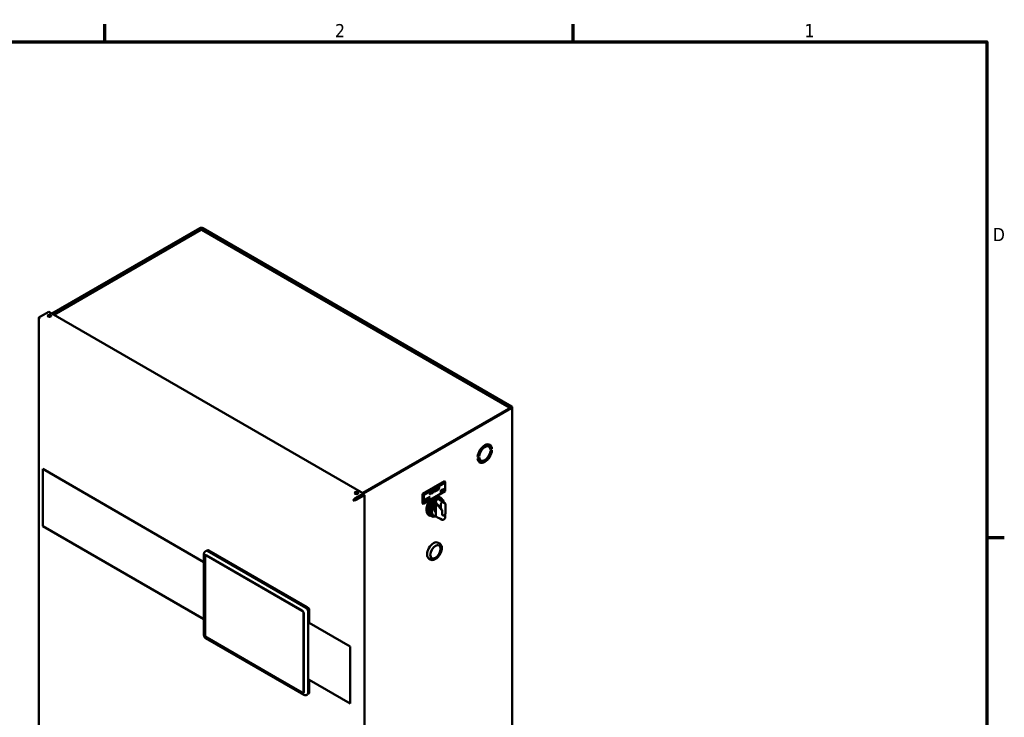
# Model space of a CAD drawing. Header units: inches. Extents: x 1 to 203, y 4 to 128.
# Tile 112 of 112: x 148 to 202, y 89 to 127. Entities that reach past the tile are written whole.
import ezdxf

# ---------------------------------------------------------------- set-up
doc = ezdxf.new("R2010")
doc.units = ezdxf.units.IN
doc.header["$LTSCALE"] = 6
doc.header["$MEASUREMENT"] = 0
doc.layers.add('Border (ANSI)', color=7, linetype='Continuous', lineweight=70)
doc.layers.add('Visible (ANSI)', color=7, linetype='Continuous', lineweight=50)
doc.styles.add('Dimension Text', font='tahoma.ttf')

# ---------------------------------------------------------------- blocks, each defined once
blk = doc.blocks.new('Borders Default Border')
at = {"layer": 'Border (ANSI)'}
for p, q in [((25.5, 21), (25.5, 21.16)), ((29.75, 21), (29.75, 21.16)), ((33.5, 16.5), (33.66, 16.5))]:
    blk.add_line(p, q, dxfattribs=at)
at = {"layer": 'Border (ANSI)', "flags": 128}
blk.add_lwpolyline([(0.5, 1), (0.5, 21), (33.5, 21), (33.5, 1), (0.5, 1)], dxfattribs=at)
at = {"layer": 'Border (ANSI)', "char_height": 0.12, "attachment_point": 7, "style": 'Dimension Text'}
for s, insert in [('2', (27.5886, 21.04)), ('1', (31.8479, 21.04)), ('D', (33.556, 19.19))]:
    blk.add_mtext(s, dxfattribs=dict(at, insert=insert))

msp = doc.modelspace()

# ---------------------------------------------------------------- linework, layer by layer
at = {"layer": 'Visible (ANSI)'}
for p, q in [((150.1231, 111.2006), (158.1743, 115.8489)), ((150.1754, 111.1704), (158.2266, 115.8187)), ((175.0925, 106.1134), (158.2823, 115.8187)), ((175.1448, 106.1436), (158.3347, 115.8489)), ((158.2256, 115.7517), (150.233, 111.1371)), ((175.0233, 106.0868), (158.2834, 115.7517)), ((149.4131, 110.9648), (149.4131, 51.973)), ((149.4355, 110.9589), (149.4138, 110.9575)), ((149.4463, 111.0111), (149.4987, 111.0413)), ((149.9488, 111.3012), (149.4987, 111.0413)), ((149.9282, 111.0277), (150.0069, 111.0731)), ((167.0855, 101.4074), (149.9488, 111.3012)), ((150.0638, 111.0395), (150.0486, 111.0307)), ((149.4462, 110.8864), (149.4463, 110.8865)), ((175.0925, 106.0812), (167.0413, 101.4328)), ((175.1448, 106.051), (167.0855, 101.3979)), ((174.9945, 106.0915), (174.9945, 106.0915)), ((175.1781, 106.0973), (175.1781, 86.7943)), ((173.9026, 103.9534), (173.8503, 103.9836)), ((173.8617, 103.977), (173.8617, 104.0807)), ((173.3766, 103.4379), (173.2934, 103.3899)), ((173.3017, 103.4551), (173.3242, 103.4681)), ((173.3766, 103.4379), (173.3242, 103.4681)), ((173.9806, 103.847), (174.0221, 103.871)), ((174.0744, 103.8408), (173.9912, 103.7928)), ((173.9912, 103.7111), (174.0744, 103.7591)), ((174.0744, 103.8408), (174.0221, 103.871)), ((173.2934, 103.3082), (173.3766, 103.3562)), ((173.4651, 103.1956), (173.4128, 103.2258)), ((173.8617, 103.3711), (173.8617, 103.3849)), ((149.6228, 102.7385), (149.6221, 102.7381)), ((149.6221, 102.7381), (149.6221, 99.6273)), ((158.4001, 97.6702), (149.6221, 102.7381)), ((171.4906, 102.0655), (170.2974, 101.3765)), ((171.5293, 102.0431), (170.336, 101.3542)), ((170.3692, 101.3351), (171.5293, 102.0049)), ((171.4906, 102.0655), (171.5293, 102.0431)), ((171.5293, 102.0049), (171.5293, 102.0431)), ((171.5293, 102.0049), (171.5293, 101.5328)), ((166.6353, 101.1475), (167.0855, 101.4074)), ((166.6353, 101.087), (167.0855, 101.3469)), ((167.0855, 101.3468), (166.6354, 101.0869)), ((167.1378, 101.3166), (166.6877, 101.0567)), ((167.0855, 101.4074), (167.0855, 101.3469)), ((167.1378, 101.3166), (167.0855, 101.3468)), ((167.1378, 42.3249), (167.1378, 101.3166)), ((170.2974, 101.3765), (170.336, 101.3542)), ((170.2974, 101.3765), (170.2974, 100.8662)), ((170.3692, 101.3351), (170.336, 101.3542)), ((170.336, 101.3542), (170.336, 100.8439)), ((171.5293, 101.5328), (170.3692, 100.863)), ((170.3692, 100.863), (170.3692, 101.3351)), ((170.7007, 101.35), (170.7007, 101.4725)), ((170.7042, 101.4786), (170.7291, 101.493)), ((170.7122, 101.3526), (170.7042, 101.348)), ((170.7168, 101.4199), (170.7097, 101.424)), ((170.7157, 101.4661), (170.7157, 101.4222)), ((170.7157, 101.3992), (170.7157, 101.3587)), ((170.7282, 101.4774), (170.7193, 101.4723)), ((170.7193, 101.4202), (170.726, 101.4241)), ((170.7285, 101.4107), (170.7193, 101.4054)), ((170.7512, 101.4831), (170.7441, 101.4872)), ((170.8078, 101.4302), (170.8007, 101.4343)), ((170.8524, 101.542), (170.8454, 101.5461)), ((170.8665, 101.5574), (170.8628, 101.5595)), ((170.9154, 101.473), (170.8883, 101.5798)), ((170.8917, 101.5869), (170.8999, 101.5916)), ((170.9033, 101.5904), (170.922, 101.5125)), ((170.9229, 101.5111), (170.9158, 101.5151)), ((170.9299, 101.4783), (170.9188, 101.4719)), ((170.9288, 101.5164), (170.9473, 101.6158)), ((170.9517, 101.5828), (170.9334, 101.4834)), ((170.9577, 101.5882), (170.9506, 101.5923)), ((170.9507, 101.6209), (170.9605, 101.6266)), ((170.9775, 101.5088), (170.9586, 101.5868)), ((170.9639, 101.6254), (170.9826, 101.5463)), ((170.9835, 101.5449), (170.9764, 101.549)), ((170.9922, 101.5143), (170.9809, 101.5077)), ((170.9894, 101.5503), (171.008, 101.6509)), ((171.0223, 101.6572), (170.9957, 101.5193)), ((171.0114, 101.656), (171.0189, 101.6603)), ((171.0369, 101.5441), (171.0369, 101.6666)), ((171.0404, 101.6727), (171.1041, 101.7095)), ((171.1041, 101.5789), (171.0404, 101.5421)), ((171.053, 101.6299), (171.0459, 101.634)), ((171.053, 101.566), (171.0459, 101.5701)), ((171.0519, 101.6598), (171.0519, 101.6322)), ((171.0519, 101.6086), (171.0519, 101.5683)), ((171.1041, 101.694), (171.0555, 101.6659)), ((171.0555, 101.6302), (171.1004, 101.6561)), ((171.1004, 101.6406), (171.0555, 101.6147)), ((171.0555, 101.5662), (171.1041, 101.5943)), ((171.1039, 101.6541), (171.1039, 101.6468)), ((171.1077, 101.7075), (171.1077, 101.7002)), ((171.1077, 101.5923), (171.1077, 101.585)), ((171.1242, 101.5945), (171.1242, 101.717)), ((171.1277, 101.7231), (171.1533, 101.7379)), ((171.1357, 101.5971), (171.1277, 101.5925)), ((171.1402, 101.6674), (171.1332, 101.6715)), ((171.1392, 101.7106), (171.1392, 101.6697)), ((171.1392, 101.647), (171.1392, 101.6032)), ((171.1542, 101.7233), (171.1427, 101.7168)), ((171.1427, 101.6676), (171.1524, 101.6732)), ((171.1547, 101.6601), (171.1427, 101.6531)), ((171.1572, 101.6603), (171.1502, 101.6644)), ((171.1911, 101.6306), (171.1575, 101.6601)), ((171.1746, 101.7284), (171.1675, 101.7325)), ((171.1744, 101.6721), (171.207, 101.6449)), ((171.2043, 101.6367), (171.1939, 101.6307)), ((171.3113, 101.4747), (171.3042, 101.4788)), ((171.356, 101.5864), (171.3489, 101.5905)), ((171.3701, 101.6018), (171.3664, 101.604)), ((171.4001, 101.5076), (171.4001, 101.63)), ((171.4037, 101.6362), (171.4193, 101.6452)), ((171.4106, 101.5095), (171.4037, 101.5055)), ((171.4202, 101.6137), (171.4131, 101.6178)), ((171.4142, 101.6073), (171.4142, 101.5157)), ((171.4632, 101.5421), (171.4208, 101.6131)), ((171.4225, 101.6448), (171.4604, 101.5807)), ((171.461, 101.58), (171.454, 101.5841)), ((171.4776, 101.5482), (171.4664, 101.5417)), ((171.4671, 101.5864), (171.4671, 101.6687)), ((171.4706, 101.6748), (171.4776, 101.6788)), ((171.4811, 101.6768), (171.4811, 101.5543)), ((166.5797, 101.0548), (166.5273, 101.0246)), ((166.5275, 101.0249), (166.5273, 101.0248)), ((166.6004, 101.067), (166.5275, 101.0249)), ((166.5275, 101.0246), (166.5276, 101.0246)), ((166.5276, 101.0246), (166.6005, 101.0667)), ((166.6004, 101.067), (166.5727, 101.0766)), ((166.6005, 101.0667), (166.595, 101.038)), ((166.6353, 101.0871), (166.6004, 101.067)), ((166.6005, 101.0667), (166.6355, 101.0869)), ((166.6352, 101.0871), (166.6353, 101.087)), ((166.6353, 101.0871), (166.6353, 101.087)), ((166.6354, 101.0869), (166.6354, 101.0869)), ((166.6355, 101.0869), (166.6354, 101.0869)), ((170.2974, 100.8662), (170.336, 100.8439)), ((170.3692, 100.863), (170.336, 100.8439)), ((170.4444, 100.9742), (170.4373, 100.9782)), ((170.489, 101.0859), (170.482, 101.09)), ((170.5031, 101.1013), (170.4994, 101.1035)), ((170.5332, 101.0071), (170.5332, 101.1295)), ((170.5368, 101.1357), (170.5973, 101.1706)), ((170.5447, 101.0096), (170.5368, 101.005)), ((170.5493, 101.0918), (170.5422, 101.0959)), ((170.5483, 101.1228), (170.5483, 101.0941)), ((170.5483, 101.0705), (170.5483, 101.0157)), ((170.5973, 101.1552), (170.5518, 101.1289)), ((170.5518, 101.092), (170.5951, 101.1171)), ((170.5951, 101.1016), (170.5518, 101.0766)), ((170.5987, 101.115), (170.5987, 101.1077)), ((170.6009, 101.1686), (170.6009, 101.1613)), ((170.6144, 101.0539), (170.6144, 101.1764)), ((170.6179, 101.1825), (170.6785, 101.2175)), ((170.6259, 101.0565), (170.6179, 101.0519)), ((170.6304, 101.1386), (170.6234, 101.1427)), ((170.6294, 101.1696), (170.6294, 101.1409)), ((170.6294, 101.1173), (170.6294, 101.0626)), ((170.6785, 101.202), (170.6329, 101.1757)), ((170.6329, 101.1389), (170.6763, 101.1639)), ((170.6763, 101.1485), (170.6329, 101.1234)), ((170.6798, 101.1619), (170.6798, 101.1546)), ((170.682, 101.2154), (170.682, 101.2082)), ((170.9993, 100.911), (170.997, 100.9097)), ((170.9984, 100.908), (170.997, 100.9097)), ((170.997, 100.9097), (170.997, 100.9088)), ((170.997, 100.9088), (170.9984, 100.908)), ((171.0142, 100.8892), (171.0282, 100.8973)), ((171.3255, 100.5197), (171.0142, 100.8892)), ((171.0142, 100.7084), (171.0142, 100.8892)), ((171.0282, 100.8973), (171.2782, 100.6005)), ((171.2814, 101.1705), (171.1991, 101.2219)), ((171.2837, 100.7712), (171.2837, 100.5986)), ((171.356, 101.1001), (171.2854, 101.1448)), ((171.3526, 101.0061), (171.3192, 101.0254)), ((171.5098, 100.8735), (171.4263, 100.9217)), ((171.5458, 100.8033), (171.5458, 100.3468)), ((170.7141, 100.1878), (170.6283, 100.2334)), ((170.892, 100.2083), (170.8586, 100.2276)), ((171.0142, 100.6746), (171.0142, 100.7084)), ((171.0142, 100.4151), (171.0142, 100.6746)), ((171.0142, 100.3813), (171.0142, 100.4151)), ((171.2782, 100.6005), (171.2837, 100.6037)), ((171.364, 100.4987), (171.2837, 100.5986)), ((171.364, 100.2684), (171.364, 100.4987)), ((171.5328, 100.1368), (171.5328, 100.2891)), ((170.8123, 100.1584), (170.7383, 100.1972)), ((149.6221, 99.6273), (158.4001, 94.5593)), ((171.2324, 98.6715), (171.144, 98.7225)), ((158.4001, 93.6761), (158.4001, 98.1237)), ((158.4605, 98.2398), (158.5182, 98.278)), ((158.541, 98.2864), (158.5891, 98.3142)), ((158.5996, 98.2718), (163.956, 95.1794)), ((164.0213, 95.2156), (158.6679, 98.3064)), ((158.4443, 97.9768), (158.4556, 97.9829)), ((158.4443, 93.7154), (158.4443, 97.9768)), ((158.4556, 93.722), (158.4556, 97.9829)), ((158.4604, 97.9697), (158.4604, 97.398)), ((158.4848, 98.0238), (158.494, 98.0291)), ((158.5417, 98.0331), (163.7355, 95.0344)), ((163.7372, 95.0196), (158.5439, 98.0179)), ((158.5531, 98.0232), (163.7464, 95.0249)), ((170.7324, 97.8055), (170.644, 97.8565)), ((158.4604, 97.398), (158.4604, 94.2735)), ((163.8207, 94.3032), (163.8207, 94.8749)), ((163.8299, 94.8802), (163.8299, 90.6193)), ((163.8329, 94.8657), (163.8329, 90.6043)), ((163.9414, 95.1045), (163.9414, 95.1045)), ((163.9963, 95.0082), (163.9963, 95.0082)), ((164.0673, 94.9866), (164.0673, 90.5343)), ((164.1326, 94.3613), (164.1326, 95.0227)), ((166.3501, 93.0802), (164.1319, 94.3609)), ((158.4604, 94.2735), (158.4604, 93.7088)), ((163.8207, 91.1787), (163.8207, 94.3032)), ((158.4443, 93.7154), (158.4556, 93.722)), ((163.8392, 90.4355), (158.487, 93.5256)), ((163.7355, 90.5481), (158.5417, 93.5467)), ((158.5439, 93.5642), (163.7372, 90.5658)), ((163.7464, 90.5548), (158.5531, 93.5532)), ((166.3508, 93.0806), (166.3501, 93.0802)), ((166.3501, 89.9694), (166.3501, 93.0802)), ((163.8207, 90.614), (163.8207, 91.1787)), ((164.1319, 91.25), (166.3501, 89.9694)), ((164.1326, 90.577), (164.1326, 91.2496)), ((163.7963, 90.56), (163.8055, 90.5653)), ((163.97, 90.4298), (164.0319, 90.4607)), ((164.0508, 90.4765), (164.1, 90.5049)), ((166.3508, 89.9698), (166.3501, 89.9694))]:
    msp.add_line(p, q, dxfattribs=at)
for centre, major_axis, ratio, start_param, end_param in [((158.2545, 115.8026), (-0.1134, 0), 0.5773503, 3.9269908, 5.4977871), ((158.2823, 115.6534), (-0.0567, 0.0982), 0.5773503, 5.8526296, 6.2831853), ((158.2545, 115.8026), (-0.0394, 0), 0.5773503, 3.9269908, 5.4977871), ((158.2267, 115.6534), (0.0567, 0.0982), 0.5773503, 0, 0.4305557), ((158.2545, 115.6374), (-0.0001, 0.1309), 0.0008662, 5.4982861, 5.8531286), ((158.2545, 115.6374), (-0.0001, -0.1309), 0.0008662, 3.5716494, 3.9264918), ((149.5265, 110.9648), (-0.1134, 0), 0.5773503, 5.4977871, 6.3937721), ((149.4987, 110.9487), (-0.0567, -0.0982), 0.5773503, 3.9269908, 4.8229758), ((149.9849, 111.0159), (-0.1015, 0), 0.5773503, 3.6832142, 5.7415638), ((149.5265, 110.9325), (0.0802, -0.1389), 0.5773503, 4.7089408, 4.7107127), ((149.5266, 110.9326), (-0.0802, 0.1389), 0.5773503, 1.5673482, 1.56912), ((149.5265, 110.9327), (-0.1134, 0), 0.5773503, 0.7837218, 0.7853982), ((149.5265, 110.9327), (0.0567, 0.0982), 0.5773503, 2.3545182, 2.3561945), ((175.0647, 106.0973), (0.0394, 0), 0.5773503, 5.4977871, 7.0685835), ((175.0647, 106.0973), (0.1134, 0), 0.5773503, 5.4977871, 7.0685835), ((174.9388, 106.0047), (-0.1602, -0.0001), 0.5779275, 4.3570454, 4.7118879), ((174.9388, 106.0047), (0.1602, -0.0001), 0.5779275, 1.2164549, 1.5712974), ((174.9666, 105.9886), (0.0567, 0.0982), 0.5773503, 5.7139396, 6.713741), ((174.9666, 106.0207), (0.0567, -0.0982), 0.5773503, 1.4771268, 2.001352), ((173.6839, 103.5745), (0.2773, 0.4802), 0.5773503, 5.5880811, 8.5490858), ((173.6316, 103.6047), (0.2188, 0.3789), 0.5773503, 0, 2.2416585), ((173.6839, 103.5745), (0.2188, 0.3789), 0.5773503, 5.6123231, 8.5248438), ((173.6316, 103.6047), (0.2773, 0.4802), 0.5773503, 5.5880811, 6.1886788), ((173.6839, 103.5745), (-0.2773, -0.4802), 0.5773503, 5.5880811, 8.5490858), ((173.6839, 103.5745), (-0.2188, -0.3789), 0.5773503, 5.6123231, 8.5248438), ((173.6316, 103.6047), (-0.2773, -0.4802), 0.5773503, 0.0945065, 2.1306625), ((173.6316, 103.6047), (-0.2187, -0.3789), 0.5773503, 5.7851546, 6.2831853), ((166.6959, 101.3677), (-0.1015, 0), 0.5773503, 3.6832142, 5.7415638), ((170.7042, 101.4745), (-0.0025, -0.00433), 0.5773503, 3.9269908, 5.4977871), ((170.7042, 101.3521), (-0.0025, -0.00433), 0.5773503, 5.4977871, 7.0685835), ((170.7122, 101.3567), (0.0025, 0.00433), 0.5773503, 3.9269908, 5.4977871), ((170.7193, 101.4682), (0.0025, 0.00433), 0.5773503, 0.7853982, 2.3561945), ((170.7193, 101.4243), (-0.0025, -0.00433), 0.5773503, 5.4977871, 7.0685835), ((170.7193, 101.4013), (0.0025, 0.00433), 0.5773503, 0.7853982, 2.3561945), ((170.8917, 101.5828), (-0.0025, -0.00433), 0.5773503, 3.9269908, 5.7477172), ((170.8999, 101.5875), (0.0025, 0.00433), 0.5773503, 5.7356231, 7.0685835), ((170.9188, 101.4759), (-0.0025, -0.00433), 0.5773503, 5.7477172, 7.0685835), ((170.9254, 101.5154), (-0.0025, -0.00433), 0.5773503, 5.7356231, 8.4033912), ((170.9299, 101.4824), (0.0025, 0.00433), 0.5773503, 3.9269908, 5.2638679), ((170.9507, 101.6169), (-0.0025, -0.00433), 0.5773503, 3.9269908, 5.2617986), ((170.9552, 101.5839), (0.0025, 0.00433), 0.5773503, 5.738165, 8.4054606), ((170.9605, 101.6225), (0.0025, 0.00433), 0.5773503, 5.7329667, 7.0685835), ((170.9809, 101.5118), (-0.0025, -0.00433), 0.5773503, 5.738165, 7.0685835), ((170.986, 101.5493), (-0.0025, -0.00433), 0.5773503, 5.7329667, 8.4051142), ((170.9922, 101.5183), (0.0025, 0.00433), 0.5773503, 3.9269908, 5.2516648), ((171.0114, 101.6519), (-0.0025, -0.00433), 0.5773503, 3.9269908, 5.2635215), ((171.0189, 101.6562), (0.0025, 0.00433), 0.5773503, 5.2516648, 7.0685835), ((171.0404, 101.6686), (-0.0025, -0.00433), 0.5773503, 3.9269908, 5.4977871), ((171.0404, 101.5462), (-0.0025, -0.00433), 0.5773503, 5.4977871, 7.0685835), ((171.0555, 101.6619), (0.0025, 0.00433), 0.5773503, 0.7853982, 2.3561945), ((171.0555, 101.6342), (-0.0025, -0.00433), 0.5773503, 5.4977871, 7.0685835), ((171.0555, 101.6106), (0.0025, 0.00433), 0.5773503, 0.7853982, 2.3561945), ((171.0555, 101.5703), (-0.0025, -0.00433), 0.5773503, 5.4977871, 7.0685835), ((171.1004, 101.652), (0.0025, 0.00433), 0.5773503, 5.4977871, 7.0685835), ((171.1004, 101.6447), (0.0025, 0.00433), 0.5773503, 3.9269908, 5.4977871), ((171.1041, 101.7054), (0.0025, 0.00433), 0.5773503, 5.4977871, 7.0685835), ((171.1041, 101.6981), (0.0025, 0.00433), 0.5773503, 3.9269908, 5.4977871), ((171.1041, 101.5902), (0.0025, 0.00433), 0.5773503, 5.4977871, 7.0685835), ((171.1041, 101.5829), (0.0025, 0.00433), 0.5773503, 3.9269908, 5.4977871), ((171.1277, 101.719), (-0.0025, -0.00433), 0.5773503, 3.9269908, 5.4977871), ((171.1277, 101.5966), (-0.0025, -0.00433), 0.5773503, 5.4977871, 7.0685835), ((171.1357, 101.6012), (0.0025, 0.00433), 0.5773503, 3.9269908, 5.4977871), ((171.1427, 101.7127), (0.0025, 0.00433), 0.5773503, 0.7853982, 2.3561945), ((171.1427, 101.6717), (-0.0025, -0.00433), 0.5773503, 5.4977871, 7.0685835), ((171.1427, 101.6491), (0.0025, 0.00433), 0.5773503, 0.7853982, 2.3561945), ((171.1547, 101.656), (0.0025, 0.00433), 0.5773503, 6.1690412, 7.0685835), ((171.1939, 101.6348), (-0.0025, -0.00433), 0.5773503, 6.1690412, 7.0685835), ((171.2043, 101.6408), (0.0025, 0.00433), 0.5773503, 3.9269908, 6.1831109), ((171.4037, 101.6321), (-0.0025, -0.00433), 0.5773503, 3.9269908, 5.4977871), ((171.4037, 101.5096), (-0.0025, -0.00433), 0.5773503, 5.4977871, 7.0685835), ((171.4106, 101.5136), (0.0025, 0.00433), 0.5773503, 3.9269908, 5.4977871), ((171.4177, 101.6094), (0.0025, 0.00433), 0.5773503, 5.9719056, 8.6393798), ((171.4193, 101.6411), (0.0025, 0.00433), 0.5773503, 5.9683706, 7.0685835), ((171.4635, 101.5843), (-0.0025, -0.00433), 0.5773503, 5.9683706, 8.6393798), ((171.4664, 101.5458), (-0.0025, -0.00433), 0.5773503, 5.9719056, 7.0685835), ((171.4706, 101.6707), (-0.0025, -0.00433), 0.5773503, 3.9269908, 5.4977871), ((171.4776, 101.6747), (0.0025, 0.00433), 0.5773503, 5.4977871, 7.0685835), ((171.4776, 101.5523), (0.0025, 0.00433), 0.5773503, 3.9269908, 5.4977871), ((166.6075, 101.0709), (-0.0567, -0.0982), 0.5773503, 5.4961108, 5.4977871), ((166.6075, 101.0709), (0.1134, 0), 0.5773503, 3.9269908, 3.9286671), ((166.6353, 101.0549), (-0.0567, -0.0982), 0.5773503, 3.9269908, 4.8229758), ((166.6075, 101.0709), (0.0197, 0.0341), 0.5773503, 2.3513697, 2.3561945), ((166.6075, 101.0709), (0.0394, 0), 0.5773503, 3.9269908, 3.9318156), ((166.6075, 101.103), (-0.1134, 0), 0.5773503, 1.4602096, 2.3561945), ((170.9079, 100.731), (-0.2854, -0.4944), 0.5773503, 4.2425491, 6.3033897), ((170.894, 100.739), (-0.2756, -0.4773), 0.5773503, 4.2481827, 5.5154885), ((170.5368, 101.1316), (-0.0025, -0.00433), 0.5773503, 3.9269908, 5.4977871), ((170.5368, 101.0091), (-0.0025, -0.00433), 0.5773503, 5.4977871, 7.0685835), ((170.5447, 101.0137), (0.0025, 0.00433), 0.5773503, 3.9269908, 5.4977871), ((170.5518, 101.1248), (0.0025, 0.00433), 0.5773503, 0.7853982, 2.3561945), ((170.5518, 101.0961), (-0.0025, -0.00433), 0.5773503, 5.4977871, 7.0685835), ((170.5518, 101.0725), (0.0025, 0.00433), 0.5773503, 0.7853982, 2.3561945), ((170.992, 100.6824), (0.2837, 0.4914), 0.5773503, 5.9960555, 9.7119078), ((171.0054, 100.6747), (0.2737, 0.4741), 0.5773503, 6.2310281, 9.4769352), ((170.5951, 101.113), (0.0025, 0.00433), 0.5773503, 5.4977871, 7.0685835), ((170.5951, 101.1057), (0.0025, 0.00433), 0.5773503, 3.9269908, 5.4977871), ((171.0054, 100.6747), (0.2736, 0.4739), 0.5773503, 6.2596129, 9.4483504), ((170.5973, 101.1666), (0.0025, 0.00433), 0.5773503, 5.4977871, 7.0685835), ((170.5973, 101.1593), (0.0025, 0.00433), 0.5773503, 3.9269908, 5.4977871), ((170.6179, 101.1784), (-0.0025, -0.00433), 0.5773503, 3.9269908, 5.4977871), ((170.6179, 101.0559), (-0.0025, -0.00433), 0.5773503, 5.4977871, 7.0685835), ((170.6259, 101.0605), (0.0025, 0.00433), 0.5773503, 3.9269908, 5.4977871), ((170.6329, 101.1716), (0.0025, 0.00433), 0.5773503, 0.7853982, 2.3561945), ((170.6329, 101.143), (-0.0025, -0.00433), 0.5773503, 5.4977871, 7.0685835), ((170.6329, 101.1193), (0.0025, 0.00433), 0.5773503, 0.7853982, 2.3561945), ((170.6763, 101.1598), (0.0025, 0.00433), 0.5773503, 5.4977871, 7.0685835), ((170.6763, 101.1525), (0.0025, 0.00433), 0.5773503, 3.9269908, 5.4977871), ((170.6785, 101.2134), (0.0025, 0.00433), 0.5773503, 5.4977871, 7.0685835), ((170.6785, 101.2061), (0.0025, 0.00433), 0.5773503, 3.9269908, 5.4977871), ((171.0777, 100.6329), (0.2719, 0.471), 0.5773503, 5.6074923, 10.0451097), ((171.0889, 100.6265), (-0.2635, -0.4564), 0.5773503, 4.0098204, 6.8618696), ((171.1223, 100.6072), (-0.2303, -0.3989), 0.5773503, 4.2195661, 6.7340835), ((171.6388, 100.309), (-0.5875, 0.6853), 0.4107544, 0.2557684, 0.2629545), ((170.9079, 100.731), (0.2854, 0.4944), 0.5773503, 6.2629809, 6.7530252), ((171.0889, 100.6265), (0.2635, 0.4564), 0.5773503, 5.6483747, 6.8705038), ((171.1223, 100.6072), (0.2303, 0.3989), 0.5773503, 5.9075875, 6.613167), ((171.3673, 100.8194), (0.0591, 0.1023), 0.5773503, 0, 2.3561945), ((171.1223, 100.6072), (-0.126, -0.2182), 0.5773503, 4.5784543, 6.41712), ((171.1223, 100.6072), (-0.1102, -0.1909), 0.5773503, 4.6925945, 6.3029798), ((171.3525, 100.5369), (0.0332, -0.0304), 0.6979017, 4.5273765, 5.5786031), ((171.4508, 100.3147), (-0.0591, -0.1023), 0.5773503, 6.0640484, 6.2831853), ((170.894, 98.2895), (-0.25, -0.433), 0.5773503, 3.1415927, 6.2831853), ((158.5998, 98.1431), (-0.0788, 0.1365), 0.5766475, 0.4228535, 0.4228643), ((158.5998, 98.1431), (-0.0788, 0.1365), 0.5766475, 5.4983961, 6.3180494), ((158.6679, 98.1778), (-0.0787, 0.1364), 0.5773503, 5.4977871, 6.2831853), ((170.993, 98.2324), (0.2, 0.3464), 0.5773503, 3.1592712, 6.2655067), ((158.5418, 97.9205), (0.0689, -0.1194), 0.5771744, 2.3563468, 3.9268385), ((158.5531, 97.9266), (0.0689, -0.1194), 0.5771744, 3.2050574, 3.9268385), ((158.5439, 97.9215), (-0.0591, 0.1023), 0.5773503, 5.4977871, 7.0685835), ((158.5531, 97.9268), (-0.0591, 0.1023), 0.5773503, 5.4977871, 6.2831853), ((163.7355, 94.9219), (-0.0689, 0.1193), 0.5775261, 3.9271431, 5.4976349), ((163.7372, 94.9231), (-0.0591, 0.1023), 0.5773503, 3.9269908, 5.4977871), ((163.7464, 94.9284), (0.0591, -0.1023), 0.5773503, 2.0841123, 2.3561945), ((163.7464, 94.9284), (0.0591, -0.1023), 0.5773503, 0.7853982, 1.0718692), ((163.9558, 95.0508), (0.0787, -0.1364), 0.5780539, 0.7860072, 2.3555855), ((164.0213, 95.087), (0.0787, -0.1364), 0.5773503, 0.7853982, 2.3561945), ((158.5418, 93.6592), (0.0689, -0.1193), 0.5775261, 3.9271431, 5.4976349), ((158.5531, 93.6657), (0.0689, -0.1193), 0.5775261, 3.9271431, 5.4976349), ((158.5439, 93.6606), (0.0591, -0.1023), 0.5773503, 3.9269908, 5.4977871), ((163.7355, 90.6606), (-0.0689, 0.1194), 0.5771744, 2.3563468, 3.9268385), ((163.7372, 90.6622), (0.0591, -0.1023), 0.5773503, 5.4977871, 7.0685835), ((163.7464, 90.6675), (0.0591, -0.1023), 0.5773503, 0, 0.7853982), ((164.0213, 90.6413), (0.0787, -0.1364), 0.5773503, 0, 0.7853982), ((163.7464, 90.6674), (-0.0689, 0.1194), 0.5771744, 2.3563468, 3.0781279), ((163.9558, 90.5988), (0.0788, -0.1365), 0.5766475, 5.860321, 5.8603318), ((163.9558, 90.5988), (0.0788, -0.1365), 0.5766475, 6.2483212, 7.0679745)]:
    msp.add_ellipse(centre, major_axis=major_axis, ratio=ratio, start_param=start_param, end_param=end_param, dxfattribs=at)
for centre, major_axis in [((149.9849, 111.0763), (-0.1015, 0)), ((166.6959, 101.4281), (-0.1015, 0)), ((171.0001, 98.2283), (-0.2, -0.3464))]:
    msp.add_ellipse(centre, major_axis=major_axis, ratio=0.5773503, dxfattribs=at)
for points, degree in [([(149.4138, 110.9575), (149.4166, 110.9322), (149.4281, 110.9078), (149.446, 110.8867)], 3), ([(149.4361, 110.9704), (149.4341, 110.9423), (149.437, 110.9129), (149.4462, 110.8868)], 3), ([(149.4462, 110.8868), (149.4461, 110.8867), (149.4461, 110.8867), (149.446, 110.8867)], 3), ([(170.726, 101.4241), (170.7352, 101.4294), (170.7464, 101.4393), (170.7501, 101.4458)], 2), ([(170.7484, 101.4841), (170.7448, 101.4848), (170.7353, 101.4815), (170.7282, 101.4774)], 2), ([(170.7623, 101.4438), (170.7564, 101.4337), (170.7406, 101.4177), (170.7285, 101.4107)], 2), ([(170.7291, 101.493), (170.7392, 101.4988), (170.7533, 101.5031), (170.7587, 101.5019)], 2), ([(170.7565, 101.4689), (170.7565, 101.4757), (170.7525, 101.4833), (170.7484, 101.4841)], 2), ([(170.7501, 101.4458), (170.7535, 101.4517), (170.7565, 101.4627), (170.7565, 101.4689)], 2), ([(170.7587, 101.5019), (170.7651, 101.5006), (170.7722, 101.4894), (170.7722, 101.4785)], 2), ([(170.7722, 101.4785), (170.7722, 101.47), (170.767, 101.4517), (170.7623, 101.4438)], 2), ([(170.7801, 101.4571), (170.7801, 101.4735), (170.7871, 101.5026), (170.7937, 101.5153)], 2), ([(170.7936, 101.4146), (170.7871, 101.4195), (170.7801, 101.441), (170.7801, 101.4571)], 2), ([(170.8301, 101.4179), (170.8186, 101.4113), (170.8003, 101.4097), (170.7936, 101.4146)], 2), ([(170.7937, 101.5153), (170.8003, 101.5278), (170.8187, 101.5474), (170.8301, 101.554)], 2), ([(170.805, 101.511), (170.8005, 101.5017), (170.7958, 101.4788), (170.7958, 101.4661)], 2), ([(170.7958, 101.4661), (170.7958, 101.4404), (170.8145, 101.4239), (170.8301, 101.433)], 2), ([(170.8301, 101.539), (170.822, 101.5343), (170.8097, 101.5207), (170.805, 101.511)], 2), ([(170.8301, 101.554), (170.8416, 101.5607), (170.8601, 101.5621), (170.8665, 101.5574)], 2), ([(170.8552, 101.5399), (170.8507, 101.5441), (170.838, 101.5436), (170.8301, 101.539)], 2), ([(170.8301, 101.433), (170.8458, 101.442), (170.8644, 101.4801), (170.8644, 101.5058)], 2), ([(170.8665, 101.4567), (170.8596, 101.4436), (170.8411, 101.4243), (170.8301, 101.4179)], 2), ([(170.8644, 101.5058), (170.8644, 101.5187), (170.8596, 101.5359), (170.8552, 101.5399)], 2), ([(170.8665, 101.5574), (170.873, 101.5524), (170.8801, 101.5311), (170.8801, 101.5148)], 2), ([(170.8801, 101.5148), (170.8801, 101.499), (170.8731, 101.4692), (170.8665, 101.4567)], 2), ([(170.9158, 101.5151), (170.9155, 101.5153), (170.9151, 101.5153), (170.9151, 101.5153)], 3), ([(170.9764, 101.549), (170.9761, 101.5492), (170.9757, 101.5492), (170.9757, 101.5492)], 3), ([(171.1524, 101.6732), (171.1589, 101.677), (171.1693, 101.6856), (171.1729, 101.6918)], 2), ([(171.1533, 101.7379), (171.163, 101.7435), (171.1762, 101.7486), (171.1821, 101.7476)], 2), ([(171.1721, 101.7293), (171.1689, 101.7299), (171.1604, 101.7269), (171.1542, 101.7233)], 2), ([(171.1793, 101.716), (171.1793, 101.7218), (171.1758, 101.7285), (171.1721, 101.7293)], 2), ([(171.1729, 101.6918), (171.1762, 101.6973), (171.1793, 101.7093), (171.1793, 101.716)], 2), ([(171.1821, 101.7476), (171.1881, 101.7466), (171.195, 101.7367), (171.195, 101.7265)], 2), ([(171.2836, 101.5015), (171.2836, 101.5179), (171.2907, 101.547), (171.2972, 101.5598)], 2), ([(171.2971, 101.459), (171.2906, 101.4639), (171.2836, 101.4854), (171.2836, 101.5015)], 2), ([(171.3336, 101.4623), (171.3221, 101.4557), (171.3038, 101.4541), (171.2971, 101.459)], 2), ([(171.2972, 101.5598), (171.3038, 101.5723), (171.3222, 101.5919), (171.3336, 101.5985)], 2), ([(171.3085, 101.5554), (171.3041, 101.5462), (171.2993, 101.5233), (171.2993, 101.5106)], 2), ([(171.2993, 101.5106), (171.2993, 101.4849), (171.318, 101.4683), (171.3337, 101.4774)], 2), ([(171.3337, 101.5835), (171.3255, 101.5788), (171.3132, 101.5651), (171.3085, 101.5554)], 2), ([(171.3336, 101.5985), (171.3451, 101.6051), (171.3636, 101.6065), (171.3701, 101.6018)], 2), ([(171.3701, 101.5012), (171.3631, 101.488), (171.3447, 101.4687), (171.3336, 101.4623)], 2), ([(171.3587, 101.5844), (171.3542, 101.5886), (171.3416, 101.588), (171.3337, 101.5835)], 2), ([(171.3337, 101.4774), (171.3493, 101.4864), (171.368, 101.5245), (171.368, 101.5502)], 2), ([(171.368, 101.5502), (171.368, 101.5631), (171.3631, 101.5803), (171.3587, 101.5844)], 2), ([(171.3701, 101.6018), (171.3765, 101.5969), (171.3836, 101.5756), (171.3836, 101.5593)], 2), ([(171.3836, 101.5593), (171.3836, 101.5434), (171.3767, 101.5137), (171.3701, 101.5012)], 2), ([(166.5727, 101.0766), (166.5522, 101.0592), (166.5368, 101.0404), (166.5275, 101.0249)], 3), ([(166.595, 101.038), (166.5697, 101.0289), (166.5457, 101.025), (166.5276, 101.0246)], 3), ([(170.4167, 101.001), (170.4167, 101.0174), (170.4238, 101.0465), (170.4303, 101.0592)], 2), ([(170.4302, 100.9585), (170.4237, 100.9634), (170.4167, 100.9849), (170.4167, 101.001)], 2), ([(170.4667, 100.9618), (170.4552, 100.9552), (170.4369, 100.9536), (170.4302, 100.9585)], 2), ([(170.4303, 101.0592), (170.4369, 101.0717), (170.4553, 101.0914), (170.4667, 101.0979)], 2), ([(170.4416, 101.0549), (170.4371, 101.0456), (170.4324, 101.0228), (170.4324, 101.0101)], 2), ([(170.4324, 101.0101), (170.4324, 100.9843), (170.4511, 100.9678), (170.4668, 100.9769)], 2), ([(170.4668, 101.083), (170.4586, 101.0782), (170.4463, 101.0646), (170.4416, 101.0549)], 2), ([(170.4667, 101.0979), (170.4782, 101.1046), (170.4967, 101.106), (170.5031, 101.1013)], 2), ([(170.5031, 101.0006), (170.4962, 100.9875), (170.4778, 100.9682), (170.4667, 100.9618)], 2), ([(170.4918, 101.0839), (170.4873, 101.088), (170.4746, 101.0875), (170.4668, 101.083)], 2), ([(170.4668, 100.9769), (170.4824, 100.9859), (170.501, 101.024), (170.501, 101.0497)], 2), ([(170.501, 101.0497), (170.501, 101.0626), (170.4962, 101.0798), (170.4918, 101.0839)], 2), ([(170.5031, 101.1013), (170.5096, 101.0964), (170.5167, 101.0751), (170.5167, 101.0588)], 2), ([(170.5167, 101.0588), (170.5167, 101.0429), (170.5098, 101.0131), (170.5031, 101.0006)], 2), ([(171.174, 101.0855), (171.2583, 101.0323), (171.3426, 100.9791), (171.4269, 100.9259)], 3), ([(171.3559, 99.9743), (171.2475, 100.0313), (171.139, 100.0884), (171.0305, 100.1454)], 3), ([(171.3559, 99.9743), (171.3559, 99.9743), (171.3559, 99.9743), (171.3559, 99.9743)], 3)]:
    msp.add_open_spline(points, degree=degree, dxfattribs=at)
for points, degree, knots in [([(170.7097, 101.424), (170.7096, 101.4241), (170.7094, 101.4241), (170.7092, 101.4242), (170.7091, 101.4242), (170.709, 101.4242), (170.709, 101.4242), (170.709, 101.4242)], 3, [3.92699082, 3.92699082, 3.92699082, 3.92699082, 4.08407045, 4.08407045, 4.24115008, 4.24115008, 4.33190047, 4.33190047, 4.33190047, 4.33190047]), ([(170.8533, 101.5593), (170.8533, 101.5593), (170.8533, 101.5593), (170.8536, 101.5599), (170.8541, 101.5604), (170.8549, 101.561), (170.8552, 101.5612), (170.8555, 101.5614)], 3, [-0.0200125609, -0.0200125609, -0.0200125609, -0.0200125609, -0.0199199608, -0.0199199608, -0.0148833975, -0.0148833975, -0.0121550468, -0.0121550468, -0.0121550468, -0.0121550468]), ([(170.9501, 101.5928), (170.9501, 101.5928), (170.9501, 101.5928), (170.9501, 101.5927), (170.9501, 101.5927), (170.9502, 101.5926), (170.9503, 101.5925), (170.9504, 101.5924), (170.9505, 101.5923), (170.9506, 101.5923)], 3, [0.38048852, 0.38048852, 0.38048852, 0.38048852, 0.45838596, 0.45838596, 0.56739003, 0.56739003, 0.6763941, 0.6763941, 0.78539816, 0.78539816, 0.78539816, 0.78539816]), ([(171.0459, 101.634), (171.0458, 101.6341), (171.0456, 101.6341), (171.0454, 101.6342), (171.0453, 101.6342), (171.0452, 101.6342), (171.0452, 101.6342), (171.0452, 101.6342)], 3, [3.92699082, 3.92699082, 3.92699082, 3.92699082, 4.08407045, 4.08407045, 4.24115008, 4.24115008, 4.33190047, 4.33190047, 4.33190047, 4.33190047]), ([(171.0459, 101.5701), (171.0458, 101.5701), (171.0456, 101.5702), (171.0454, 101.5702), (171.0453, 101.5703), (171.0452, 101.5703), (171.0452, 101.5703), (171.0452, 101.5703)], 3, [3.92699082, 3.92699082, 3.92699082, 3.92699082, 4.08407045, 4.08407045, 4.24115008, 4.24115008, 4.33190047, 4.33190047, 4.33190047, 4.33190047]), ([(171.1332, 101.6715), (171.133, 101.6715), (171.1329, 101.6716), (171.1327, 101.6717), (171.1326, 101.6717), (171.1325, 101.6717), (171.1325, 101.6717), (171.1325, 101.6717)], 3, [3.92699082, 3.92699082, 3.92699082, 3.92699082, 4.08407045, 4.08407045, 4.24115008, 4.24115008, 4.33190047, 4.33190047, 4.33190047, 4.33190047]), ([(171.1499, 101.6646), (171.1499, 101.6646), (171.1499, 101.6645), (171.15, 101.6645), (171.15, 101.6645), (171.15, 101.6645), (171.15, 101.6645), (171.1501, 101.6644), (171.1501, 101.6644), (171.1501, 101.6644), (171.1501, 101.6644), (171.1502, 101.6644)], 3, [0.67125403, 0.67125403, 0.67125403, 0.67125403, 0.69408286, 0.69408286, 0.71691168, 0.71691168, 0.73974051, 0.73974051, 0.76256934, 0.76256934, 0.78539816, 0.78539816, 0.78539816, 0.78539816]), ([(171.1744, 101.6721), (171.1742, 101.6724), (171.1739, 101.6727), (171.1737, 101.6736), (171.1736, 101.6741), (171.1737, 101.6752), (171.1738, 101.6758), (171.1742, 101.6769), (171.1744, 101.6773), (171.175, 101.6782), (171.1753, 101.6787), (171.1756, 101.679)], 3, [0, 0, 0, 0, 0.004961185, 0.004961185, 0.00992237, 0.00992237, 0.014883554, 0.014883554, 0.01888589, 0.01888589, 0.022888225, 0.022888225, 0.022888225, 0.022888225]), ([(171.195, 101.7265), (171.195, 101.7122), (171.1836, 101.6882), (171.1756, 101.679)], 2, [0, 0, 0, 1, 1.8006238, 1.8006238, 1.8006238]), ([(171.3568, 101.6037), (171.3568, 101.6038), (171.3568, 101.6038), (171.3572, 101.6043), (171.3576, 101.6048), (171.3584, 101.6055), (171.3587, 101.6056), (171.359, 101.6058)], 3, [-0.0200125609, -0.0200125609, -0.0200125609, -0.0200125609, -0.0199199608, -0.0199199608, -0.0148833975, -0.0148833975, -0.0121550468, -0.0121550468, -0.0121550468, -0.0121550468]), ([(171.4126, 101.6183), (171.4126, 101.6182), (171.4127, 101.6182), (171.4127, 101.6182), (171.4127, 101.6181), (171.4128, 101.6181), (171.4128, 101.618), (171.4129, 101.618), (171.4129, 101.6179), (171.413, 101.6178), (171.4131, 101.6178), (171.4131, 101.6178)], 3, [0.47411843, 0.47411843, 0.47411843, 0.47411843, 0.53637438, 0.53637438, 0.59863032, 0.59863032, 0.66088627, 0.66088627, 0.72314222, 0.72314222, 0.78539816, 0.78539816, 0.78539816, 0.78539816]), ([(171.454, 101.5841), (171.4538, 101.5842), (171.4535, 101.5843), (171.4533, 101.5843), (171.4533, 101.5843), (171.4533, 101.5843)], 3, [3.92699082, 3.92699082, 3.92699082, 3.92699082, 4.16261027, 4.16261027, 4.33190047, 4.33190047, 4.33190047, 4.33190047]), ([(170.4899, 101.1032), (170.4899, 101.1032), (170.4899, 101.1033), (170.4903, 101.1038), (170.4907, 101.1043), (170.4915, 101.1049), (170.4918, 101.1051), (170.4921, 101.1053)], 3, [-0.0200125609, -0.0200125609, -0.0200125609, -0.0200125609, -0.0199199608, -0.0199199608, -0.0148833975, -0.0148833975, -0.0121550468, -0.0121550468, -0.0121550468, -0.0121550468]), ([(170.5422, 101.0959), (170.5421, 101.096), (170.5419, 101.096), (170.5417, 101.0961), (170.5416, 101.0961), (170.5415, 101.0961), (170.5415, 101.0961), (170.5415, 101.0961)], 3, [3.92699082, 3.92699082, 3.92699082, 3.92699082, 4.08407045, 4.08407045, 4.24115008, 4.24115008, 4.33190047, 4.33190047, 4.33190047, 4.33190047]), ([(170.6234, 101.1427), (170.6232, 101.1428), (170.6231, 101.1429), (170.6229, 101.1429), (170.6228, 101.1429), (170.6227, 101.1429), (170.6227, 101.1429), (170.6227, 101.1429)], 3, [3.92699082, 3.92699082, 3.92699082, 3.92699082, 4.08407045, 4.08407045, 4.24115008, 4.24115008, 4.33190047, 4.33190047, 4.33190047, 4.33190047]), ([(171.174, 101.0855), (171.1737, 101.0857), (171.1647, 101.0912), (171.1432, 101.0956), (171.1056, 101.0827), (171.068, 101.0522), (171.0364, 101.0092), (171.0167, 100.9631), (171.0117, 100.9345), (171.0111, 100.9222)], 3, [0.11790314, 0.11790314, 0.11790314, 0.11790314, 0.12028784, 0.18043176, 0.24057567, 0.30071959, 0.36086351, 0.42100743, 0.47207986, 0.47207986, 0.47207986, 0.47207986]), ([(171.0283, 100.9131), (171.0255, 100.9146), (171.0226, 100.9162), (171.0168, 100.9192), (171.014, 100.9207), (171.0111, 100.9222)], 3, [-0.060040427, -0.060040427, -0.060040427, -0.060040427, -0.030020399, -0.030020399, -0.000001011, -0.000001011, -0.000001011, -0.000001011]), ([(171.0283, 100.9131), (171.0282, 100.9109), (171.0282, 100.9087), (171.0282, 100.9034), (171.0282, 100.9003), (171.0282, 100.8973)], 3, [0.471776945, 0.471776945, 0.471776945, 0.471776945, 0.481151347, 0.481151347, 0.494458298, 0.494458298, 0.494458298, 0.494458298]), ([(171.2782, 100.6005), (171.2782, 100.6547), (171.2782, 100.7089), (171.2782, 100.7751), (171.2782, 100.7894), (171.288, 100.8251), (171.2943, 100.8396), (171.3094, 100.8672), (171.3188, 100.8799), (171.339, 100.9025), (171.3501, 100.9116), (171.3724, 100.9258), (171.3836, 100.9299), (171.4046, 100.9335), (171.4142, 100.932), (171.429, 100.9253), (171.4347, 100.9203), (171.4389, 100.9144)], 3, [0.000001, 0.000001, 0.000001, 0.000001, 0.5060874, 0.5060874, 0.6178598, 0.6178598, 0.7028204, 0.7028204, 0.8047605, 0.8047605, 0.9278999, 0.9278999, 1.0773656, 1.0773656, 1.2584703, 1.2584703, 1.430338, 1.430338, 1.430338, 1.430338]), ([(171.5458, 100.8033), (171.5458, 100.8085), (171.5455, 100.8136), (171.5439, 100.8239), (171.5428, 100.8291), (171.5393, 100.8392), (171.5371, 100.8442), (171.5314, 100.8539), (171.5279, 100.8585), (171.5197, 100.8668), (171.515, 100.8705), (171.5098, 100.8735)], 3, [6.28318531, 6.28318531, 6.28318531, 6.28318531, 6.44026494, 6.44026494, 6.59734457, 6.59734457, 6.75442421, 6.75442421, 6.91150384, 6.91150384, 7.06858347, 7.06858347, 7.06858347, 7.06858347]), ([(171.0137, 100.4154), (171.0126, 100.4159), (171.0114, 100.4162), (171.0091, 100.4162), (171.0078, 100.4156), (171.0057, 100.4139), (171.0047, 100.4123), (171.0035, 100.409), (171.0031, 100.4065), (171.0031, 100.4019), (171.0035, 100.3991), (171.0047, 100.3945), (171.0057, 100.3919), (171.0077, 100.388), (171.009, 100.386), (171.0115, 100.3832), (171.013, 100.382), (171.0142, 100.3813)], 3, [-0.13578795, -0.13578795, -0.13578795, -0.13578795, -0.12433673, -0.12433673, -0.10841105, -0.10841105, -0.08932932, -0.08932932, -0.06797361, -0.06797361, -0.04710841, -0.04710841, -0.02911418, -0.02911418, -0.01368052, -0.01368052, 0, 0, 0, 0]), ([(171.0037, 100.6924), (171.0039, 100.6918), (171.004, 100.6912), (171.0047, 100.6884), (171.0057, 100.6856), (171.0078, 100.6815), (171.0091, 100.6794), (171.0116, 100.6766), (171.013, 100.6754), (171.0142, 100.6746)], 3, [-0.190886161, -0.190886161, -0.190886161, -0.190886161, -0.186104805, -0.186104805, -0.167023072, -0.167023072, -0.151097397, -0.151097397, -0.137719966, -0.137719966, -0.137719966, -0.137719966]), ([(171.0142, 100.3813), (171.0142, 100.3235), (171.0142, 100.2656), (171.0142, 100.2014), (171.0146, 100.1957), (171.0153, 100.1902)], 3, [0.317511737, 0.317511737, 0.317511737, 0.317511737, 0.404833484, 0.404833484, 0.413685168, 0.413685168, 0.413685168, 0.413685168]), ([(171.364, 100.2684), (171.364, 100.2588), (171.3661, 100.2488), (171.3727, 100.2331), (171.3766, 100.2269), (171.3803, 100.2223)], 3, [0.34662963, 0.34662963, 0.34662963, 0.34662963, 0.4359606, 0.4359606, 0.50902356, 0.50902356, 0.50902356, 0.50902356]), ([(171.3917, 100.2124), (171.3987, 100.2084), (171.4064, 100.2057), (171.4224, 100.203), (171.4308, 100.2032), (171.4484, 100.2062), (171.4575, 100.2095), (171.4765, 100.2193), (171.486, 100.2264), (171.5039, 100.2432), (171.512, 100.2531), (171.526, 100.2744), (171.5318, 100.2857), (171.5407, 100.3093), (171.5438, 100.3215), (171.5456, 100.3381), (171.5458, 100.3425), (171.5458, 100.3468)], 3, [3.9269908, 3.9269908, 3.9269908, 3.9269908, 4.1392548, 4.1392548, 4.3708586, 4.3708586, 4.6601096, 4.6601096, 5.020701, 5.020701, 5.3999282, 5.3999282, 5.7736019, 5.7736019, 6.1495582, 6.1495582, 6.2831853, 6.2831853, 6.2831853, 6.2831853]), ([(171.0003, 100.1881), (171.0015, 100.1831), (171.0074, 100.1656), (171.0187, 100.152), (171.0297, 100.1458), (171.0305, 100.1454)], 3, [0.420070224, 0.420070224, 0.420070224, 0.420070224, 0.428625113, 0.452416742, 0.454327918, 0.454327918, 0.454327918, 0.454327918]), ([(171.5328, 100.1368), (171.5328, 100.1224), (171.5304, 100.1073), (171.5219, 100.0778), (171.5156, 100.063), (171.5074, 100.0485), (171.5069, 100.0477), (171.505, 100.0445), (171.5036, 100.0421), (171.4975, 100.0326), (171.4925, 100.0257), (171.4776, 100.0077), (171.4668, 99.9973), (171.4439, 99.9806), (171.4314, 99.974), (171.4059, 99.9661), (171.3922, 99.9647), (171.3712, 99.9679), (171.3632, 99.9705), (171.3559, 99.9743)], 3, [0, 0, 0, 0, 0.12218178, 0.12218178, 0.2422703, 0.2422703, 0.24940092, 0.24940092, 0.27080125, 0.27080125, 0.3352307, 0.3352307, 0.45216829, 0.45216829, 0.57035377, 0.57035377, 0.68964299, 0.68964299, 0.76404849, 0.76404849, 0.76404849, 0.76404849]), ([(171.2324, 98.6715), (171.2591, 98.6561), (171.2818, 98.6338), (171.3176, 98.5777), (171.3303, 98.5432), (171.3443, 98.4647), (171.3451, 98.4201), (171.3344, 98.3263), (171.3228, 98.2771), (171.2885, 98.1792), (171.2659, 98.1305), (171.2121, 98.0385), (171.1809, 97.9952), (171.1127, 97.9179), (171.0758, 97.8841), (170.9995, 97.8293), (170.9601, 97.8084), (170.8829, 97.7825), (170.8449, 97.7774), (170.7817, 97.7839), (170.7556, 97.7921), (170.7324, 97.8055)], 3, [0.7853982, 0.7853982, 0.7853982, 0.7853982, 1.0770336, 1.0770336, 1.3851911, 1.3851911, 1.711222, 1.711222, 2.0396066, 2.0396066, 2.3665965, 2.3665965, 2.6929819, 2.6929819, 3.0200481, 3.0200481, 3.3484863, 3.3484863, 3.6739186, 3.6739186, 3.9269908, 3.9269908, 3.9269908, 3.9269908]), ([(158.4001, 98.1237), (158.4001, 98.1404), (158.4029, 98.1573), (158.4139, 98.1881), (158.4221, 98.2025), (158.4405, 98.2244), (158.4501, 98.2329), (158.4606, 98.2399)], 3, [0, 0, 0, 0, 0.12881789, 0.12881789, 0.25288355, 0.25288355, 0.34943945, 0.34943945, 0.34943945, 0.34943945]), ([(158.424, 93.5896), (158.4152, 93.6049), (158.4085, 93.6217), (158.4016, 93.651), (158.4001, 93.6636), (158.4001, 93.6761)], 3, [0, 0, 0, 0, 0.13451878, 0.13451878, 0.23128025, 0.23128025, 0.23128025, 0.23128025]), ([(158.487, 93.5256), (158.4724, 93.5341), (158.459, 93.545), (158.4386, 93.5673), (158.4307, 93.5781), (158.424, 93.5896)], 3, [0, 0, 0, 0, 0.13010466, 0.13010466, 0.23130027, 0.23130027, 0.23130027, 0.23130027]), ([(163.97, 90.4298), (163.9573, 90.4235), (163.9433, 90.4192), (163.9149, 90.4152), (163.9001, 90.4156), (163.8714, 90.4208), (163.8571, 90.4259), (163.8424, 90.4337), (163.8408, 90.4346), (163.8392, 90.4355)], 3, [0, 0, 0, 0, 0.10966381, 0.10966381, 0.22097785, 0.22097785, 0.33544599, 0.33544599, 0.34965266, 0.34965266, 0.34965266, 0.34965266])]:
    msp.add_open_spline(points, degree=degree, knots=knots, dxfattribs=at)

# ---------------------------------------------------------------- block references
at = {"xscale": 6, "yscale": 6, "zscale": 6}
msp.add_blockref('Borders Default Border', (0, 0), dxfattribs=at)

doc.saveas('drawing.dxf')
